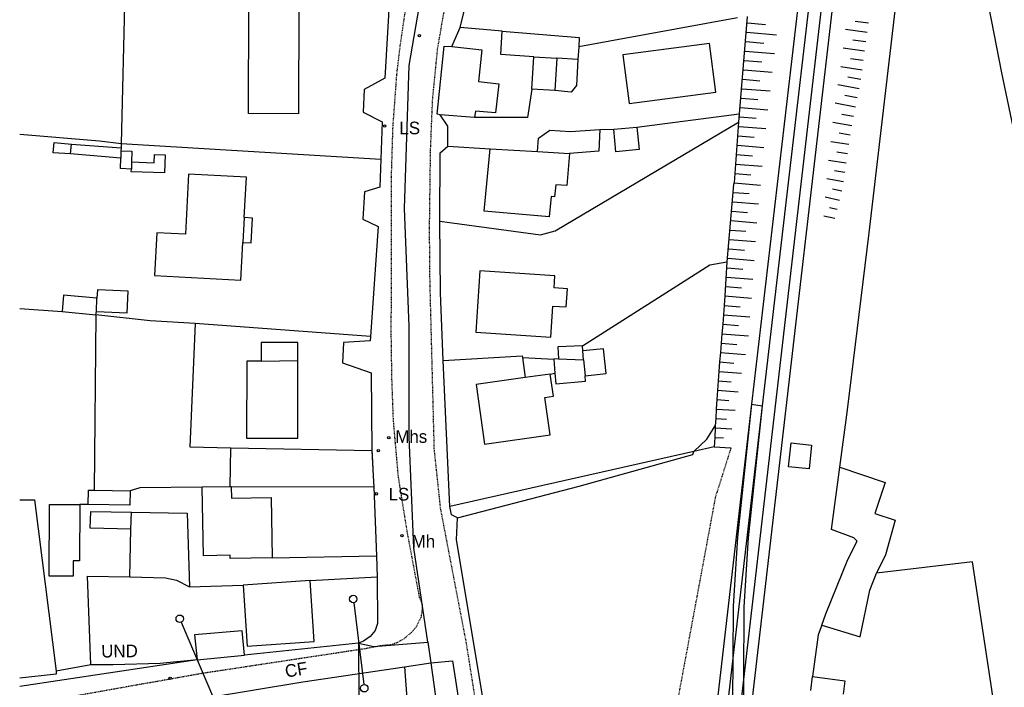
# Model space of a CAD drawing. Header units: metres. Extents: x 611948 to 1225781, y 656699 to 1316021.
# Tile 42 of 169: x 611948 to 612104, y 658542 to 658648. Entities that reach past the tile are written whole.
import ezdxf

# ---------------------------------------------------------------- set-up
doc = ezdxf.new("R2010")
doc.units = ezdxf.units.M
doc.linetypes.add('4696-11$0$PECK', pattern=[0.2, 0.1, -0.1])
for name, color, linetype in [('4696-11$0$BDY_SYM', 253, 'Continuous'), ('4696-11$0$BLD_INN_W', 253, 'Continuous'), ('4696-11$0$BLD_OTL_P', 253, 'Continuous'), ('4696-11$0$BLD_OTL_S', 253, 'Continuous'), ('4696-11$0$GEN_LIN_D', 253, 'Continuous'), ('4696-11$0$GEN_PCK_D', 253, '4696-11$0$PECK'), ('4696-11$0$MNR_LN_DT', 253, 'Continuous'), ('4696-11$0$OTHER_SYM', 253, 'Continuous'), ('4696-11$0$POLE_SYMB', 253, 'Continuous'), ('4696-11$0$RAIL_STAND', 253, 'Continuous'), ('4696-11$0$ROADS', 253, 'Continuous'), ('4696-11$0$ROADS_CTR', 253, 'Continuous'), ('4696-11$0$ROADS_PCK', 253, '4696-11$0$PECK'), ('4696-11$0$TOWNLAND', 253, 'Continuous')]:
    doc.layers.add(name, color=color, linetype=linetype)
doc.styles.add('4696-11$0$STANDARD', font='txt')

# ---------------------------------------------------------------- blocks, each defined once
blk = doc.blocks.new('4696-11$0$13', base_point=(160450.170478, 242323.105036))
blk.add_circle((160450.170478, 242323.105036), 0.187958)
blk = doc.blocks.new('4696-11$0$43', base_point=(147.36021, 308.857352))
blk.add_line((153.849537, 308.848253), (140.769785, 308.848253))
for centre in [(140.180307, 308.837153), (154.439015, 308.859353)]:
    blk.add_circle(centre, 0.589583)
blk = doc.blocks.new('4696-11')
at = {"layer": '4696-11$0$BLD_INN_W', "flags": 128}
for points in [[(612029.376, 658642.116), (612033.036, 658641.914)], [(611955.94, 658626.745), (611956.112, 658628.286)], [(611963.938, 658627.226), (611963.902, 658626.057)], [(612029.969, 658627.102), (612035.049, 658626.826)], [(611965.625, 658625.472), (611965.587, 658624.337)], [(611983.469, 658616.639), (611983.257, 658612.707)], [(611960.059, 658601.748), (611960.129, 658603.849)], [(612037.246, 658594.101), (612037.159, 658595.501)], [(611986.179, 658593.889), (611991.99, 658593.963)], [(612033.286, 658594.222), (612037.246, 658594.101)], [(612037.246, 658594.101), (612037.498, 658591.522)], [(611965.505, 658567.239), (611965.592, 658569.919)]]:
    blk.add_lwpolyline(points, dxfattribs=at)
at = {"layer": '4696-11$0$BLD_OTL_P', "flags": 128}
for points in [[(611984.589, 658612.635), (611984.801, 658616.568)], [(612085.093, 658574.615), (612083.445, 658569.729)], [(612075.014, 658551.993), (612081.11, 658550.171), (612082.653, 658557.568), (612083.683, 658560.248)]]:
    blk.add_lwpolyline(points, dxfattribs=at)
at = {"layer": '4696-11$0$BLD_OTL_S', "flags": 128}
for points in [[(611984.145, 658633.139), (611984.223, 658650.306), (611992.151, 658650.27), (611992.073, 658633.103), (611984.145, 658633.139)], [(612029.376, 658642.116), (612024.135, 658642.491), (612024.377, 658646.213)], [(612024.377, 658646.213), (612036.581, 658645.211), (612036.508, 658643.731)], [(612014.522, 658632.946), (612014.062, 658633.024), (612015.15, 658643.808), (612016.37, 658643.774)], [(612016.37, 658643.774), (612021.132, 658643.237), (612020.616, 658638.215), (612023.837, 658637.87), (612023.319, 658633.228), (612020.139, 658633.513), (612020.004, 658632.493)], [(612036.508, 658643.731), (612036.378, 658641.73)], [(612044.497, 658634.731), (612058.238, 658636.539), (612057.223, 658644.25), (612043.482, 658642.441), (612044.497, 658634.731)], [(612029.041, 658636.996), (612029.376, 658642.116)], [(612033.036, 658641.914), (612032.721, 658636.774)], [(612036.378, 658641.73), (612033.036, 658641.914)], [(612032.721, 658636.774), (612029.041, 658636.996)], [(612020.004, 658632.493), (612014.522, 658632.946)], [(612045.727, 658630.999), (612046.063, 658627.409), (612042.407, 658627.067), (612042.071, 658630.657)], [(612042.071, 658630.657), (612045.727, 658630.999)], [(612029.969, 658627.102), (612030.098, 658629.222), (612031.912, 658630.51), (612035.193, 658630.286), (612039.831, 658630.609)], [(612039.831, 658630.609), (612039.667, 658627.188), (612035.049, 658626.826)], [(611955.94, 658626.745), (611953.22, 658626.912), (611953.352, 658628.533), (611956.112, 658628.286)], [(611956.112, 658628.286), (611963.954, 658627.724)], [(611963.954, 658627.724), (611963.938, 658627.226)], [(611963.902, 658626.057), (611955.94, 658626.745)], [(611963.938, 658627.226), (611965.676, 658627.152), (611965.625, 658625.472)], [(611965.625, 658625.472), (611969.225, 658625.329), (611969.278, 658626.63), (611970.939, 658626.578), (611970.852, 658623.718), (611965.572, 658623.873), (611965.587, 658624.337)], [(612035.049, 658626.826), (612034.594, 658621.725), (612032.853, 658621.816), (612032.662, 658619.935), (612032.123, 658619.973), (612031.818, 658616.772), (612021.535, 658617.642), (612022.448, 658627.526)], [(612022.448, 658627.526), (612029.969, 658627.102)], [(611965.587, 658624.337), (611963.849, 658624.443), (611963.902, 658626.057)], [(611983.469, 658616.639), (611983.814, 658623.054), (611974.662, 658623.546), (611974.148, 658614.002), (611969.61, 658614.246), (611969.245, 658607.471), (611982.936, 658606.735), (611983.257, 658612.707)], [(611984.801, 658616.568), (611983.469, 658616.639)], [(611983.257, 658612.707), (611984.589, 658612.635)], [(612020.18, 658598.496), (612032.071, 658597.694), (612032.402, 658602.612), (612034.522, 658602.469), (612034.717, 658605.362), (612032.597, 658605.505), (612032.724, 658607.39), (612020.834, 658608.192), (612020.18, 658598.496)], [(611960.129, 658603.849), (611954.827, 658604.323), (611954.6, 658601.742)], [(611960.059, 658601.748), (611964.94, 658601.512), (611965.083, 658604.953), (611960.243, 658605.169), (611960.129, 658603.849)], [(611954.6, 658601.742), (611959.962, 658601.209)], [(611959.962, 658601.209), (611960.059, 658601.748)], [(611991.99, 658593.963), (611991.999, 658596.829), (611986.188, 658596.847), (611986.179, 658593.889)], [(612037.076, 658596.279), (612033.197, 658596.141), (612033.286, 658594.222)], [(612037.159, 658595.501), (612037.076, 658596.279)], [(612037.498, 658591.522), (612040.837, 658591.918), (612040.438, 658595.815), (612037.159, 658595.501)], [(612037.246, 658594.101), (612037.159, 658595.501)], [(611986.179, 658593.889), (611983.903, 658593.896), (611983.865, 658581.662), (611991.952, 658581.637), (611991.99, 658593.963)], [(612033.286, 658594.222), (612032.566, 658594.178)], [(612032.566, 658594.178), (612032.737, 658591.979)], [(612033.286, 658594.222), (612037.246, 658594.101)], [(612028.005, 658591.265), (612020.221, 658590.167), (612021.554, 658580.73), (612031.966, 658582.199), (612031.131, 658588.118), (612032.488, 658588.31), (612031.992, 658591.828)], [(612031.992, 658591.828), (612028.005, 658591.265)], [(612032.737, 658591.979), (612032.865, 658590.28), (612037.562, 658590.703), (612037.498, 658591.522)], [(612069.765, 658577.131), (612070.165, 658580.92), (612073.404, 658580.578), (612073.005, 658576.789), (612069.765, 658577.131)], [(612075.014, 658551.993), (612075.675, 658553.83), (612079.173, 658562.427), (612080.619, 658565.353), (612080.117, 658565.871), (612076.591, 658567.154), (612077.886, 658577.046)], [(612077.886, 658577.046), (612085.093, 658574.615)], [(611958.765, 658571.166), (611958.816, 658573.443), (611959.694, 658573.424)], [(611965.418, 658573.296), (611965.367, 658571.018), (611958.765, 658571.166)], [(611959.694, 658573.424), (611965.418, 658573.296)], [(611981.23, 658573.932), (611976.797, 658573.87)], [(611987.918, 658562.696), (611981.237, 658562.567), (611981.227, 658563.088), (611977.006, 658563.006), (611976.797, 658573.87)], [(611981.43, 658573.934), (611981.23, 658573.932)], [(611981.43, 658573.934), (611981.465, 658572.155), (611987.734, 658572.276), (611987.918, 658562.696)], [(611957.397, 658571.138), (611957.393, 658562.218), (611956.387, 658562.218), (611956.382, 658559.777), (611952.583, 658559.771), (611952.588, 658571.14), (611957.397, 658571.138)], [(611965.505, 658567.239), (611959.064, 658567.408), (611959.152, 658570.048), (611965.592, 658569.919)], [(611965.592, 658569.919), (611974.411, 658569.781), (611974.792, 658558.074)], [(612083.445, 658569.729), (612086.673, 658568.64), (612085.129, 658563.175), (612083.683, 658560.248)], [(611965.341, 658559.66), (611965.505, 658567.239)], [(611965.341, 658559.66), (611971.001, 658559.527), (611972.722, 658559.155), (611974.792, 658558.074)], [(611983.29, 658558.343), (611983.97, 658548.657), (611994.586, 658549.402), (611993.906, 658559.088)], [(611993.906, 658559.088), (611983.29, 658558.343)], [(611983.504, 658547.274), (611983.131, 658551.121), (611975.583, 658550.466), (611976.011, 658546.507)], [(611976.011, 658546.507), (611983.504, 658547.274)], [(612073.265, 658541.662), (612073.547, 658543.849)], [(612073.547, 658543.849), (612078.702, 658543.184), (612078.428, 658541.061)]]:
    blk.add_lwpolyline(points, dxfattribs=at)
at = {"layer": '4696-11$0$GEN_LIN_D', "flags": 128}
for points in [[(612115.184, 658584.157), (612103.579, 658639.594), (612099.089, 658662.67), (612097.527, 658671.241)], [(612077.886, 658577.046), (612079.079, 658586.162), (612082.524, 658614.196), (612088.997, 658669.36)], [(612017.716, 658646.8), (612019.637, 658654.709), (612019.939, 658656.866)], [(611964.551, 658652.541), (611963.97, 658628.384)], [(612006.57, 658652.365), (612005.755, 658638.743), (612002.465, 658636.968), (612002.322, 658633.367), (612005.349, 658631.803), (612005.137, 658625.902)], [(612061.682, 658648.331), (612036.508, 658643.731)], [(612063.201, 658648.539), (612061.936, 658633.074)], [(612016.37, 658643.774), (612017.716, 658646.8)], [(612024.377, 658646.213), (612017.716, 658646.8)], [(612036.378, 658641.73), (612036.137, 658637.609), (612035.283, 658636.546), (612032.721, 658636.774)], [(612029.041, 658636.996), (612028.362, 658632.534), (612020.004, 658632.493)], [(612015.766, 658627.974), (612015.771, 658631.133), (612014.522, 658632.946)], [(612045.727, 658630.999), (612061.936, 658633.074)], [(612061.936, 658633.074), (612061.802, 658631.754)], [(612014.463, 658616.088), (612030.432, 658613.926), (612032.788, 658614.556), (612061.802, 658631.754)], [(612061.802, 658631.754), (612061.157, 658622.136)], [(611947.889, 658629.846), (611960.529, 658628.828), (611963.97, 658628.384)], [(612039.831, 658630.609), (612042.071, 658630.657)], [(611963.97, 658628.384), (611963.954, 658627.724)], [(611963.97, 658628.384), (612005.137, 658625.902)], [(612014.463, 658616.088), (612014.511, 658626.887), (612015.766, 658627.974)], [(612015.766, 658627.974), (612022.448, 658627.526)], [(612005.137, 658625.902), (612004.978, 658621.462), (612002.523, 658620.71), (612002.283, 658616.41), (612004.688, 658615.241), (612003.493, 658597.798)], [(612061.157, 658622.136), (612061.049, 658621.892), (612059.968, 658609.608)], [(612014.99, 658593.994), (612014.578, 658604.731), (612014.463, 658616.088)], [(612037.076, 658596.279), (612057.271, 658609.135), (612059.968, 658609.608)], [(612059.968, 658609.608), (612059.677, 658604.207)], [(612059.677, 658604.207), (612059.557, 658602.712)], [(611947.889, 658602.249), (611954.6, 658601.742)], [(611959.962, 658601.209), (611959.694, 658573.424)], [(611975.727, 658599.824), (611968.565, 658600.29), (611959.962, 658601.209)], [(612059.437, 658601.217), (612059.317, 658599.723)], [(612059.557, 658602.712), (612059.437, 658601.217)], [(611975.727, 658599.824), (611974.861, 658580.262), (611981.361, 658580.131)], [(612003.493, 658597.798), (611975.727, 658599.824)], [(612059.317, 658599.723), (612059.197, 658598.229)], [(612059.197, 658598.229), (612059.077, 658596.734)], [(612003.493, 658597.798), (612003.437, 658597.077), (611999.198, 658596.837), (611999.074, 658593.597), (612003.581, 658592.019), (612003.72, 658579.681)], [(612059.077, 658596.734), (612058.957, 658595.24)], [(612058.957, 658595.24), (612058.837, 658593.746)], [(612014.99, 658593.994), (612027.524, 658594.734), (612027.565, 658594.474)], [(612016.081, 658570.842), (612014.99, 658593.994)], [(612027.565, 658594.474), (612028.005, 658591.265)], [(612027.565, 658594.474), (612032.566, 658594.178)], [(612058.837, 658593.746), (612058.717, 658592.251)], [(612031.992, 658591.828), (612032.737, 658591.979)], [(612058.717, 658592.251), (612058.597, 658590.756)], [(612058.597, 658590.756), (612058.477, 658589.262)], [(612058.477, 658589.262), (612058.369, 658587.767)], [(612058.369, 658587.767), (612058.289, 658586.27)], [(612058.289, 658586.27), (612058.209, 658584.773)], [(612058.209, 658584.773), (612058.147, 658583.604)], [(612054.732, 658579.552), (612056.794, 658581.515), (612058.147, 658583.604)], [(612058.13, 658583.276), (612058.05, 658581.778)], [(612058.147, 658583.604), (612058.13, 658583.276)], [(612058.05, 658581.778), (612057.97, 658580.282)], [(611981.23, 658573.932), (611981.361, 658580.131)], [(611981.361, 658580.131), (612003.72, 658579.681)], [(612054.732, 658579.552), (612016.081, 658570.842)], [(612017.29, 658569.048), (612036.554, 658574.028), (612054.608, 658579.083), (612054.732, 658579.552)], [(612057.97, 658580.282), (612054.732, 658579.552)], [(612057.97, 658580.282), (612060.63, 658580.135)], [(612003.92, 658575.683), (612004.004, 658573.873)], [(611976.797, 658573.87), (611966.955, 658573.766), (611965.418, 658573.296)], [(612004.004, 658573.873), (611981.43, 658573.934)], [(612004.004, 658573.873), (612004.46, 658563.027)], [(611947.889, 658571.908), (611950.231, 658571.877), (611953.665, 658544.698)], [(611958.765, 658571.166), (611957.397, 658571.138)], [(612017.29, 658569.048), (612016.308, 658569.483), (612016.081, 658570.842)], [(612030.38, 658487.501), (612030.056, 658488.5), (612029.687, 658490.217), (612017.127, 658565.567), (612017.29, 658569.048)], [(611987.918, 658562.696), (612004.46, 658563.027)], [(612004.46, 658563.027), (612004.525, 658559.688)], [(612102.913, 658535.511), (612098.927, 658562.071), (612083.683, 658560.248)], [(611959.189, 658545.732), (611958.641, 658559.787), (611965.341, 658559.66)], [(611993.906, 658559.088), (612004.525, 658559.688)], [(612004.525, 658559.688), (612004.612, 658552.249), (612004.237, 658551.167), (612003.415, 658550.202), (612002.383, 658549.478), (612001.615, 658549.131)], [(611974.792, 658558.074), (611983.29, 658558.343)], [(612075.014, 658551.993), (612074.471, 658550.485), (612073.547, 658543.849)], [(612001.615, 658549.131), (611983.504, 658547.274)], [(611959.189, 658545.732), (611953.665, 658544.698)], [(611976.011, 658546.507), (611970.147, 658545.925), (611962.709, 658545.729), (611959.189, 658545.732)], [(611953.665, 658544.698), (611953.682, 658544.251), (611947.889, 658543.617)]]:
    blk.add_lwpolyline(points, dxfattribs=at)
at = {"layer": '4696-11$0$GEN_PCK_D', "flags": 128}
for points in [[(612003.72, 658579.681), (612003.92, 658575.683)], [(612060.63, 658580.135), (612058.149, 658572.284), (612052.028, 658539.339), (612043.71, 658493.385)]]:
    blk.add_lwpolyline(points, dxfattribs=at)
at = {"layer": '4696-11$0$MNR_LN_DT', "flags": 128}
for points in [[(612063.257, 658647.535), (612066.128, 658647.265)], [(612082.227, 658645.975), (612078.763, 658646.458)], [(612082.433, 658647.46), (612080.336, 658647.752)], [(612063.134, 658646.04), (612067.872, 658645.637)], [(612063.011, 658644.547), (612065.823, 658644.316)], [(612081.814, 658643.007), (612078.415, 658643.48)], [(612082.02, 658644.492), (612079.961, 658644.778)], [(612062.888, 658643.053), (612067.525, 658642.671)], [(612081.607, 658641.522), (612079.587, 658641.805)], [(612062.766, 658641.558), (612065.517, 658641.332)], [(612081.401, 658640.038), (612078.022, 658640.551)], [(612062.643, 658640.065), (612067.179, 658639.692)], [(612081.194, 658638.554), (612079.157, 658638.887)], [(612062.397, 658637.076), (612066.834, 658636.711)], [(612062.52, 658638.57), (612065.212, 658638.349)], [(612080.932, 658637.078), (612077.577, 658637.666)], [(612062.274, 658635.582), (612064.906, 658635.365)], [(612080.643, 658635.608), (612078.669, 658635.977)], [(612062.152, 658634.088), (612066.488, 658633.73)], [(612080.355, 658634.137), (612077.133, 658634.763)], [(612062.028, 658632.593), (612064.6, 658632.38)], [(612080.067, 658632.666), (612078.202, 658633.01)], [(612061.904, 658631.1), (612066.142, 658630.748)], [(612079.778, 658631.196), (612076.784, 658631.718)], [(612061.779, 658629.605), (612064.31, 658629.395)], [(612079.539, 658629.717), (612077.782, 658630.003)], [(612061.655, 658628.111), (612065.857, 658627.761)], [(612079.322, 658628.233), (612076.435, 658628.671)], [(612061.531, 658626.618), (612064.043, 658626.409)], [(612079.106, 658626.751), (612077.4, 658627)], [(612061.406, 658625.123), (612065.578, 658624.776)], [(612078.889, 658625.268), (612076.092, 658625.676)], [(612061.282, 658623.629), (612063.776, 658623.421)], [(612078.672, 658623.784), (612077.032, 658624.037)], [(612061.157, 658622.136), (612065.299, 658621.791)], [(612078.456, 658622.302), (612075.82, 658622.774)], [(612061.033, 658620.641), (612063.51, 658620.435)], [(612078.216, 658620.823), (612076.708, 658621.131)], [(612060.909, 658619.147), (612065.02, 658618.805)], [(612077.843, 658619.372), (612075.582, 658619.874)], [(612060.785, 658617.654), (612063.243, 658617.45)], [(612077.094, 658616.47), (612075.332, 658616.841)], [(612077.468, 658617.921), (612076.264, 658618.209)], [(612060.661, 658616.159), (612064.742, 658615.821)], [(612060.537, 658614.665), (612062.988, 658614.462)], [(612060.413, 658613.171), (612064.516, 658612.832)], [(612060.29, 658611.677), (612062.763, 658611.472)], [(612060.166, 658610.183), (612064.306, 658609.84)], [(612060.042, 658608.689), (612062.537, 658608.483)], [(612059.918, 658607.195), (612064.095, 658606.852)], [(612059.795, 658605.7), (612062.312, 658605.496)], [(612059.677, 658604.207), (612063.884, 658603.866)], [(612059.437, 658601.217), (612063.643, 658600.88)], [(612059.557, 658602.712), (612062.086, 658602.509)], [(612059.317, 658599.723), (612061.835, 658599.521)], [(612059.197, 658598.229), (612063.384, 658597.893)], [(612059.077, 658596.734), (612061.556, 658596.535)], [(612058.957, 658595.24), (612062.912, 658594.923)], [(612058.837, 658593.746), (612061.104, 658593.564)], [(612058.717, 658592.251), (612062.319, 658591.962)], [(612058.597, 658590.756), (612060.661, 658590.599)], [(612058.477, 658589.262), (612061.785, 658589.028)], [(612058.369, 658587.767), (612060.267, 658587.643)], [(612058.289, 658586.27), (612061.279, 658586.09)], [(612058.209, 658584.773), (612059.899, 658584.68)], [(612058.13, 658583.276), (612060.771, 658583.135)], [(612058.05, 658581.778), (612059.467, 658581.703)]]:
    blk.add_lwpolyline(points, dxfattribs=at)
at = {"layer": '4696-11$0$RAIL_STAND', "flags": 128}
for points in [[(612097.255, 658843.121), (612092.119, 658797.818), (612085.838, 658744.255), (612080.868, 658700.597), (612075.087, 658651.215), (612062.63, 658543.388)], [(612093.494, 658843.121), (612076.091, 658691.775), (612063.877, 658587.069)], [(612095.182, 658843.121), (612090.488, 658801.748), (612077.78, 658691.579), (612065.573, 658586.807)], [(612089.06, 658756.709), (612087.526, 658744.06), (612082.557, 658700.402), (612061.857, 658522.162)], [(612063.877, 658587.069), (612052.512, 658488.708)], [(612063.877, 658587.069), (612061.679, 658565.982), (612060.991, 658555), (612060.932, 658546.792)], [(612065.573, 658586.807), (612060.932, 658546.792)], [(612065.573, 658586.807), (612063.374, 658565.851), (612062.691, 658554.938), (612062.63, 658543.388)], [(612063.877, 658587.069), (612065.573, 658586.807)], [(612060.932, 658546.792), (612054.307, 658489.413)], [(612060.932, 658546.792), (612060.836, 658533.242), (612060.622, 658527.941), (612060.182, 658522.465)], [(612062.63, 658543.388), (612060.182, 658522.465)], [(612062.63, 658543.388), (612062.536, 658533.199), (612061.857, 658522.162)]]:
    blk.add_lwpolyline(points, dxfattribs=at)
at = {"layer": '4696-11$0$ROADS', "flags": 128}
for points in [[(612017.716, 658646.8), (612019.637, 658654.709), (612019.939, 658656.866)], [(612006.57, 658652.365), (612005.755, 658638.743), (612002.465, 658636.968), (612002.322, 658633.367), (612005.349, 658631.803), (612005.137, 658625.902)], [(612016.37, 658643.774), (612017.716, 658646.8)], [(612014.522, 658632.946), (612014.062, 658633.024), (612015.15, 658643.808), (612016.37, 658643.774)], [(612015.766, 658627.974), (612015.771, 658631.133), (612014.522, 658632.946)], [(612014.463, 658616.088), (612014.511, 658626.887), (612015.766, 658627.974)], [(612005.137, 658625.902), (612004.978, 658621.462), (612002.523, 658620.71), (612002.283, 658616.41), (612004.688, 658615.241), (612003.493, 658597.798)], [(612014.99, 658593.994), (612014.578, 658604.731), (612014.463, 658616.088)], [(612003.493, 658597.798), (612003.437, 658597.077), (611999.198, 658596.837), (611999.074, 658593.597), (612003.581, 658592.019), (612003.72, 658579.681)], [(612016.081, 658570.842), (612014.99, 658593.994)], [(612003.72, 658579.681), (612003.92, 658575.683)], [(612003.92, 658575.683), (612004.004, 658573.873)], [(612004.004, 658573.873), (612004.46, 658563.027)], [(612017.29, 658569.048), (612016.308, 658569.483), (612016.081, 658570.842)], [(612030.38, 658487.501), (612030.056, 658488.5), (612029.687, 658490.217), (612017.127, 658565.567), (612017.29, 658569.048)], [(612004.46, 658563.027), (612004.525, 658559.688)], [(612004.525, 658559.688), (612004.612, 658552.249), (612004.237, 658551.167), (612003.415, 658550.202), (612002.383, 658549.478), (612001.615, 658549.131)], [(612001.615, 658549.131), (611983.504, 658547.274)], [(612001.615, 658549.131), (612001.624, 658540.085)], [(611976.011, 658546.507), (611983.504, 658547.274)], [(611959.189, 658545.732), (611953.665, 658544.698)], [(611976.011, 658546.507), (611970.147, 658545.925), (611962.709, 658545.729), (611959.189, 658545.732)], [(611953.665, 658544.698), (611953.682, 658544.251), (611947.889, 658543.617)]]:
    blk.add_lwpolyline(points, dxfattribs=at)
at = {"layer": '4696-11$0$ROADS_CTR', "flags": 128}
for points in [[(612012.585, 658549.328), (612010.345, 658564.279), (612009.614, 658581.841), (612009.614, 658599.402), (612008.883, 658618.06), (612009.614, 658640.743), (612018.525, 658692.362), (612019.44, 658707.695), (612018.859, 658723.629), (612017.129, 658761.295), (612014.055, 658800.691)], [(612012.585, 658549.328), (612013.042, 658546.012)], [(611947.889, 658535.999), (611954.45, 658536.686), (611972.278, 658539.489), (611977.74, 658540.528), (611992.787, 658543.02), (612008.881, 658545.395)], [(612008.881, 658545.395), (612012.921, 658491.227), (612012.743, 658483.075), (612010.076, 658474.897), (611974.518, 658455.518), (611982.518, 658448.034)], [(612008.881, 658545.395), (612013.042, 658546.012)], [(612013.042, 658546.012), (612016.477, 658546.342), (612028.244, 658470.581)]]:
    blk.add_lwpolyline(points, dxfattribs=at)
at = {"layer": '4696-11$0$ROADS_PCK', "flags": 128}
for points in [[(612008.383, 658572.6), (612007.907, 658575.637), (612007.125, 658584.605), (612006.885, 658591.292), (612006.794, 658597.599), (612006.808, 658622.842), (612007.061, 658631.024), (612007.683, 658639.463), (612008.212, 658643.907), (612008.964, 658648.995), (612011.061, 658660.389), (612011.997, 658666.963), (612014.004, 658683.825)], [(612014.382, 658644.82), (612016.111, 658654.815)], [(612194.34, 658528.904), (612194.727, 658527.467), (612181.473, 658522.384), (612176.063, 658520.417), (612171.81, 658519.058), (612154.796, 658514.296), (612122.16, 658505.881), (612095.914, 658499.435), (612066.376, 658491.614), (612059.528, 658489.262), (612054.039, 658487.195), (612038.451, 658480.88), (612037.22, 658480.816), (612036.127, 658480.905), (612034.792, 658481.208), (612033.768, 658481.598), (612032.495, 658482.666), (612031.43, 658483.802), (612030.504, 658485.055), (612029.73, 658486.406), (612029.342, 658487.256), (612028.956, 658488.454), (612021.654, 658530.674), (612018.664, 658549.357), (612014.603, 658570.534), (612013.611, 658579.947), (612012.931, 658606.422), (612012.851, 658614.7), (612013.011, 658627.18), (612013.332, 658635.26), (612014.132, 658643.363), (612014.382, 658644.82)], [(612011.279, 658556.384), (612009.376, 658566.52), (612008.383, 658572.6)], [(612011.279, 658556.384), (612011.694, 658555.259), (612011.678, 658554.526), (612011.482, 658553.244), (612010.707, 658551.701), (612009.999, 658550.868), (612008.804, 658549.855), (612007.761, 658549.239), (612006.767, 658548.896), (612005.017, 658548.719), (612002.606, 658548.261), (611976.676, 658544.33)], [(611976.676, 658544.33), (611955.135, 658540.493), (611947.889, 658539.377)]]:
    blk.add_lwpolyline(points, dxfattribs=at)
at = {"layer": '4696-11$0$TOWNLAND', "flags": 128}
for points in [[(612001.615, 658549.131), (611983.504, 658547.274)], [(612001.615, 658549.131), (612004.024, 658548.605)], [(612004.024, 658548.605), (612012.585, 658549.328)], [(611976.011, 658546.507), (611983.504, 658547.274)], [(611976.011, 658546.507), (611947.889, 658542.297)], [(612013.042, 658546.012), (612014.198, 658537.612)]]:
    blk.add_lwpolyline(points, dxfattribs=at)
at = {"layer": '4696-11$0$BDY_SYM'}
for p, rotation in [((612001.615, 658549.131), 96.9420000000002), ((611976.011, 658546.507), 112.8950000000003)]:
    blk.add_blockref('4696-11$0$43', p, dxfattribs=dict(at, rotation=rotation))
at = {"layer": '4696-11$0$OTHER_SYM'}
for p in [(612011.255, 658645.488), (612006.397, 658581.754), (612004.72, 658579.699), (612008.48, 658566.191)]:
    blk.add_blockref('4696-11$0$13', p, dxfattribs=at)
at = {"layer": '4696-11$0$POLE_SYMB'}
for p in [(612005.732, 658631.145), (612004.418, 658572.835), (611971.738, 658543.572)]:
    blk.add_blockref('4696-11$0$13', p, dxfattribs=at)
at = {"layer": '4696-11$0$TOWNLAND'}
for p, rotation in [((612001.615, 658549.131), 96.9420000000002), ((611976.011, 658546.507), 112.8950000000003)]:
    blk.add_blockref('4696-11$0$43', p, dxfattribs=dict(at, rotation=rotation))
at = {"layer": '4696-11$0$OTHER_SYM', "style": '4696-11$0$STANDARD'}
for s, p in [('Mhs', (612007.431, 658580.913)), ('Mh', (612010.029, 658564.291))]:
    blk.add_text(s, height=2, dxfattribs=at).set_placement(p)
at = {"layer": '4696-11$0$POLE_SYMB', "style": '4696-11$0$STANDARD'}
for p in [(612008.078, 658629.856), (612006.371, 658571.782)]:
    blk.add_text('LS', height=2, rotation=-0.1, dxfattribs=at).set_placement(p)
at = {"layer": '4696-11$0$TOWNLAND', "style": '4696-11$0$STANDARD'}
for s, rotation, p in [('UND', 0.6, (611960.823, 658546.879)), ('CF', 9.4, (611990.115, 658543.68))]:
    blk.add_text(s, height=2, rotation=rotation, dxfattribs=at).set_placement(p)
blk = doc.blocks.new('OS Mapping')
blk.add_blockref('4696-11', (0, 0))

msp = doc.modelspace()

# ---------------------------------------------------------------- block references
msp.add_blockref('OS Mapping', (0, 0))

doc.saveas('drawing.dxf')
